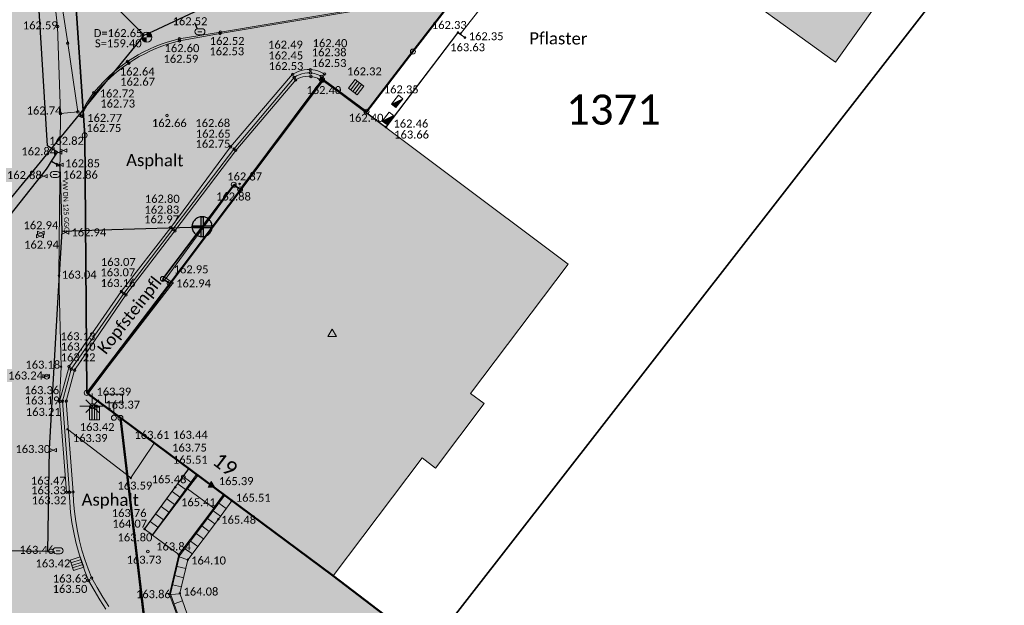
# Model space of a CAD drawing. Header units: metres. Extents: x -373 to 1321, y -1609 to 597.
# Tile 14 of 39: x 653 to 702, y -935 to -906. Entities that reach past the tile are written whole.
import ezdxf

# ---------------------------------------------------------------- set-up
doc = ezdxf.new("R2010")
doc.units = ezdxf.units.M
doc.layers.get('0').update_dxf_attribs({"lineweight": 25})
for name, color, linetype, lineweight in [('01_A-KM-Haltungen', 7, 'Continuous', 25), ('01_A-KM-Schacht_LA', 7, 'Continuous', 25), ('01_W-Hausanschluß', 7, 'Continuous', 25), ('01_W-Leitung-AW', 7, 'Continuous', 25), ('01_W-Leitung-HW', 7, 'Continuous', 25), ('01_W-Leitung-VW', 7, 'Continuous', 25), ('01_W-Leitung-VW_LA', 7, 'Continuous', 25), ('AX_BesondererGebaeudepunkt_G2200', 7, 'Continuous', 18), ('AX_BesondererGebaeudepunkt_G2300', 7, 'Continuous', 18), ('AX_Flurstueck', 7, 'Continuous', 18), ('AX_Gebaeude', 7, 'Continuous', 18), ('AX_Grenzpunkt_V1000_G2200', 7, 'Continuous', 18), ('AX_Grenzpunkt_V1400_G2200', 7, 'Continuous', 18), ('AX_Grenzpunkt_V9500_G2200', 7, 'Continuous', 18), ('AX_Grenzpunkt_V9500_G3200', 7, 'Continuous', 18), ('AX_LagebezeichnungMitHausnummer', 7, 'Continuous', 18), ('AX_SonstigerVermessungspunkt_V1210_G2000', 7, 'Continuous', 18), ('BESCHRIFTUNG', 7, 'Continuous', 13), ('H_HINWEISSCHILD', 7, 'Continuous', 18), ('H_KANAL_ABDECKUNG', 7, 'Continuous', 13), ('H_KANAL_EINL_QUAD', 7, 'Continuous', 13), ('H_KANALHALTUNG_RW_RR', 7, 'Continuous', 18), ('H_MUELLEIMER', 7, 'Continuous', 18), ('H_RINNE', 7, 'Continuous', 13), ('H_STROM_KV', 7, 'Continuous', 13), ('H_STROM_LATERNE', 7, 'Continuous', 18), ('H_WASSER_HAS', 7, 'Continuous', 18), ('H_WASSER_HYDR_UNTERFL', 7, 'Continuous', 18), ('H_WEGRAND', 7, 'Continuous', 18), ('Keine', 7, 'Continuous', 9), ('L_RINNE', 7, 'Continuous', 13), ('L_WEGRAND', 7, 'Continuous', 18), ('S_HINWEISSCHILD', 7, 'Continuous', 18), ('S_KANAL_ABDECKUNG', 7, 'Continuous', 13), ('S_KANAL_EINL_QUAD', 7, 'Continuous', 13), ('S_KANALHALTUNG_RW_RR', 7, 'Continuous', 18), ('S_MUELLEIMER', 7, 'Continuous', 18), ('S_RINNE', 7, 'Continuous', 13), ('S_STROM_KV', 7, 'Continuous', 13), ('S_STROM_LATERNE', 7, 'Continuous', 18), ('S_WASSER_HAS', 7, 'Continuous', 18), ('S_WASSER_HYDR_UNTERFL', 7, 'Continuous', 18), ('S_WEGRAND', 7, 'Continuous', 18)]:
    doc.layers.add(name, color=color, linetype=linetype, lineweight=lineweight)
for name, color, linetype, lineweight, true_color in [('__Grenze Ideenteil', 7, 'Continuous', 50, 0x903373), ('__Grenze Realisierungsteil', 7, 'Continuous', 50, 0x006f3d), ('A_AX_Gebaeude', 7, 'Continuous', 18, 0x999999), ('H_BORDSTEIN_HOCH', 7, 'Continuous', 13, 0x004000), ('H_BORDSTEIN_TIEF', 7, 'Continuous', 13, 0x004000), ('H_EINGANG', 7, 'Continuous', 13, 0x400040), ('H_FLAECHENBEGRENZUNG', 7, 'Continuous', 13, 0x804000), ('H_GEBAEUDE_OEFFENTL', 1, 'Continuous', 13, 0xff0000), ('H_MAUERN_OBEN', 7, 'Continuous', 13, 0xff0080), ('H_MAUERN_UNTEN', 7, 'Continuous', 13, 0xff8000), ('H_STRASSENRAND', 7, 'Continuous', 13, 0x008080), ('H_TOPO', 7, 'Continuous', 13, 0x008000), ('H_TREPPE', 7, 'Continuous', 18, 0x804040), ('L_BORDSTEIN_HOCH', 7, 'Continuous', 13, 0x004000), ('L_BORDSTEIN_TIEF', 7, 'Continuous', 13, 0x004000), ('L_FLAECHENBEGRENZUNG', 7, 'Continuous', 13, 0x804000), ('L_GEBAEUDE_OEFFENTL', 1, 'Continuous', 13, 0xff0000), ('L_MAUERN_OBEN', 7, 'Continuous', 13, 0xff0080), ('L_MAUERN_UNTEN', 7, 'Continuous', 13, 0xff8000), ('L_STRASSENRAND', 7, 'Continuous', 13, 0x008080), ('L_TREPPE', 7, 'Continuous', 18, 0x804040), ('S_BORDSTEIN_HOCH', 7, 'Continuous', 13, 0x004000), ('S_BORDSTEIN_TIEF', 7, 'Continuous', 13, 0x004000), ('S_EINGANG', 7, 'Continuous', 13, 0x400040), ('S_FLAECHENBEGRENZUNG', 7, 'Continuous', 13, 0x804000), ('S_GEBAEUDE_OEFFENTL', 1, 'Continuous', 13, 0xff0000), ('S_MAUERN_OBEN', 7, 'Continuous', 13, 0xff0080), ('S_MAUERN_UNTEN', 7, 'Continuous', 13, 0xff8000), ('S_STRASSENRAND', 7, 'Continuous', 13, 0x008080), ('S_TOPO', 7, 'Continuous', 13, 0x008000), ('S_TREPPE', 7, 'Continuous', 18, 0x804040)]:
    doc.layers.add(name, color=color, linetype=linetype, lineweight=lineweight, true_color=true_color)
doc.styles.add('Calibri', font='calibri.ttf')

# ---------------------------------------------------------------- blocks, each defined once
blk = doc.blocks.new('DXF_DWG-Punkt')
at = {"layer": 'Keine', "color": 7, "linetype": 'Continuous', "lineweight": 9, "transparency": 33554687}
blk.add_line((0, 0), (0, 0), dxfattribs=at)
blk = doc.blocks.new('23')
at = {"color": 7}
for p, q in [((0, 0.1), (0, 0.5)), ((-0.1, 0), (-0.5, 0)), ((-0.255, 0.255), (-0.071, 0.071)), ((0.255, 0.255), (0.071, 0.071)), ((0.1, 0), (0.5, 0)), ((-0.071, -0.071), (-0.255, -0.255)), ((0, -0.1), (0, -0.5)), ((0.071, -0.071), (0.255, -0.255))]:
    blk.add_line(p, q, dxfattribs=at)
blk.add_circle((0, 0), 0.1, dxfattribs=at)
blk.add_blockref('DXF_DWG-Punkt', (0, 0), dxfattribs=at)
blk = doc.blocks.new('15')
at = {"color": 7}
for p, q in [((-0.447, 0.224), (0.447, 0.224)), ((-0.447, -0.224), (-0.447, 0.224)), ((0.447, 0.224), (0.447, -0.224)), ((0.447, -0.224), (-0.447, -0.224))]:
    blk.add_line(p, q, dxfattribs=at)
blk.add_solid([(-0.447, 0.224), (0.447, 0.224), (-0.447, -0.224), (0.447, -0.224)], dxfattribs=at)
blk = doc.blocks.new('1')
at = {"color": 7}
blk.add_circle((0, 0), 0.5, dxfattribs=at)
blk.add_blockref('DXF_DWG-Punkt', (0, 0), dxfattribs=at)
blk = doc.blocks.new('80')
at = {"color": 7}
blk.add_line((0, 0.05), (0, 0.3), dxfattribs=at)
for name, p, xscale, yscale, zscale in [('15', (0, 0.385), 0.38, 0.38, 0.38), ('1', (0, 0), 0.1, 0.1, 0.1)]:
    blk.add_blockref(name, p, dxfattribs=dict(at, xscale=xscale, yscale=yscale, zscale=zscale))
blk = doc.blocks.new('122')
at = {"color": 7, "linetype": 'Continuous'}
for p, q in [((-0.1, 0.2), (-0.1, -0.3)), ((0, 0.2), (0, -0.3)), ((0.1, 0.2), (0.1, -0.3))]:
    blk.add_line(p, q, dxfattribs=at)
at = {"color": 7, "linetype": 'Continuous', "flags": 128}
for points in [[(-0.2, 0.2), (-0.1, 0.275), (0, 0.275), (0.1, 0.275), (0.2, 0.2)], [(-0.1, 0.2), (-0.05, 0.275), (0.05, 0.275), (0.1, 0.2), (0, 0.2), (0, 0.275)], [(-0.05, 0.275), (-0.0275, 0.3), (0.0275, 0.3), (0.05, 0.275)]]:
    blk.add_lwpolyline(points, dxfattribs=at)
blk.add_lwpolyline([(-0.2, -0.3), (-0.2, 0.2), (0.2, 0.2), (0.2, -0.3)], close=True, dxfattribs=at)
blk = doc.blocks.new('25')
at = {"color": 7}
for p, q in [((0.2, 0.3), (-0.2, 0.3)), ((-0.2, -0.3), (0.2, -0.3))]:
    blk.add_line(p, q, dxfattribs=at)
for centre, start, end in [((-0.2, 0), 90, 270), ((0.2, 0), 270, 90)]:
    blk.add_arc(centre, 0.3, start, end, dxfattribs=at)
blk.add_blockref('DXF_DWG-Punkt', (0, 0), dxfattribs=at)
blk = doc.blocks.new('64')
at = {"color": 7}
blk.add_line((-0.2, 0), (0.2, 0), dxfattribs=at)
blk.add_blockref('25', (0, 0), dxfattribs=at)
blk = doc.blocks.new('61')
at = {"color": 7}
for p, q in [((-0.447, 0.224), (-0.447, -0.224)), ((-0.447, 0.224), (-0.447, -0.224)), ((-0.447, -0.224), (0.447, 0.224)), ((0.447, -0.224), (-0.447, 0.224)), ((0.447, 0.224), (0.447, -0.224))]:
    blk.add_line(p, q, dxfattribs=at)
blk = doc.blocks.new('-1')
at = {"color": 7}
blk.add_circle((0, 0), 0.5, dxfattribs=at)
blk.add_blockref('DXF_DWG-Punkt', (0, 0), dxfattribs=at)
blk = doc.blocks.new('5')
at = {"color": 7}
for p, q in [((-0.433, -0.25), (0, 0.5)), ((0, 0.5), (0.433, -0.25)), ((0.433, -0.25), (-0.433, -0.25))]:
    blk.add_line(p, q, dxfattribs=at)
blk.add_blockref('DXF_DWG-Punkt', (0, 0), dxfattribs=at)
blk = doc.blocks.new('99')
at = {"color": 7}
blk.add_blockref('DXF_DWG-Punkt', (0, 0), dxfattribs=at)
blk = doc.blocks.new('16')
at = {"color": 7}
for p, q in [((-0.447, 0.224), (0.447, 0.224)), ((-0.447, -0.224), (-0.447, 0.224)), ((-0.447, 0.224), (0.447, -0.224)), ((0.447, 0.224), (0.447, -0.224)), ((0.447, -0.224), (-0.447, -0.224))]:
    blk.add_line(p, q, dxfattribs=at)
blk.add_solid([(-0.447, 0.224), (0.447, 0.224), (0.447, -0.224)], dxfattribs=at)
blk = doc.blocks.new('KVs&c')
at = {"color": 7}
blk.add_blockref('16', (0, 0.22472), dxfattribs=at)
blk = doc.blocks.new('121')
at = {"color": 7, "linetype": 'Continuous'}
for p, q in [((-0.2, 0.8), (-0.2, 0)), ((0, 0.8), (0, 0)), ((0.2, 0.8), (0.2, 0))]:
    blk.add_line(p, q, dxfattribs=at)
at = {"color": 7, "linetype": 'Continuous', "flags": 128}
blk.add_lwpolyline([(-0.4, 0), (-0.4, 0.8), (0.4, 0.8), (0.4, 0)], close=True, dxfattribs=at)
blk = doc.blocks.new('7')
at = {"color": 7}
for p, q in [((-0.433, -0.25), (0, 0.5)), ((0, 0.5), (0.433, -0.25)), ((0, 0.5), (0, -0.25)), ((0.433, -0.25), (-0.433, -0.25))]:
    blk.add_line(p, q, dxfattribs=at)
blk.add_solid([(0, 0.5), (0.433, -0.25), (-0.433, -0.25)], dxfattribs=at)
blk = doc.blocks.new('4')
at = {"color": 7}
blk.add_circle((0, 0), 0.5, dxfattribs=at)
for points in [[(-0.4924, 0), (-0.4924, -0.0868), (-0.5, 0)], [(-0.4698, 0), (-0.4698, -0.171), (-0.4924, 0), (-0.4924, -0.0868)], [(-0.433, 0), (-0.433, -0.25), (-0.4698, 0), (-0.4698, -0.171)], [(-0.383, 0), (-0.383, -0.3214), (-0.433, 0), (-0.433, -0.25)], [(-0.3214, 0), (-0.3214, -0.383), (-0.383, 0), (-0.383, -0.3214)], [(-0.25, 0), (-0.25, -0.433), (-0.3214, 0), (-0.3214, -0.383)], [(-0.171, 0), (-0.171, -0.4698), (-0.25, 0), (-0.25, -0.433)], [(-0.0868, 0), (-0.0868, -0.4924), (-0.171, 0), (-0.171, -0.4698)], [(0, 0), (0, -0.5), (-0.0868, 0), (-0.0868, -0.4924)], [(0, 0), (0, 0.5), (0.0868, 0), (0.0868, 0.4924)], [(0.0868, 0), (0.0868, 0.4924), (0.171, 0), (0.171, 0.4698)], [(0.171, 0), (0.171, 0.4698), (0.25, 0), (0.25, 0.433)], [(0.25, 0), (0.25, 0.433), (0.3214, 0), (0.3214, 0.383)], [(0.3214, 0), (0.3214, 0.383), (0.383, 0), (0.383, 0.3214)], [(0.383, 0), (0.383, 0.3214), (0.433, 0), (0.433, 0.25)], [(0.433, 0), (0.433, 0.25), (0.4698, 0), (0.4698, 0.171)], [(0.4698, 0), (0.4698, 0.171), (0.4924, 0), (0.4924, 0.0868)], [(0.4924, 0), (0.4924, 0.0868), (0.5, 0)]]:
    blk.add_solid(points, dxfattribs=at)

msp = doc.modelspace()

# ---------------------------------------------------------------- hatches: boundary and pattern name
at = {"layer": '__Grenze Ideenteil', "linetype": 'Continuous', "lineweight": 0, "true_color": 0x903373, "transparency": 33554562}
msp.add_hatch(color=227, dxfattribs=at).paths.add_polyline_path([(657.93, -926.055), (668.555, -933.933), (673.345, -937.576), (670.81, -940.831), (665.259, -945.177), (664.87, -944.841), (664.736, -944.997), (662.938, -943.447), (660.563, -941.07), (660.047, -940.228), (659.664, -939.31), (659.379, -938.329)])
at = {"layer": '__Grenze Realisierungsteil', "linetype": 'Continuous', "lineweight": 0, "true_color": 0x237f52, "transparency": 33554569}
msp.add_hatch(color=107, dxfattribs=at).paths.add_polyline_path([(652.588, -963.76), (638.072, -987.203), (629.752, -982.723), (630.986, -980.903), (634.344, -975.336), (637.233, -969.473), (641.276, -960.022), (642.021, -944.358), (635.7, -940.059), (629.202, -944.101), (623.068, -948.318), (618.933, -952.489), (616.34, -950.346), (623.189, -943.508), (628.506, -938.152), (633.965, -929.773), (642.17, -917.18), (646.722, -906.972), (646.02, -903.915), (643.92, -894.85), (631.661, -885.988), (616.61, -875.108), (611.437, -871.809), (589.432, -856.135), (580.113, -849.161), (573.764, -844.41), (579.028, -836.224), (593.009, -845.192), (600.786, -850.896), (617.169, -862.93), (636.477, -877.248), (643.769, -882.655), (650.957, -887.813), (652.896, -890.202), (654.396, -895.449), (659.364, -890.851), (663.392, -893.369), (664.412, -891.98), (672.379, -897.428), (674.432, -897.235), (675.727, -896.768), (679.202, -899.386), (677.007, -902.236), (676.367, -902.876), (674.747, -904.911), (672.548, -907.759), (670.229, -910.763), (668.061, -909.174), (656.294, -924.831), (657.93, -926.055), (659.338, -937.871), (659.379, -938.329), (659.664, -939.31), (660.047, -940.228), (660.563, -941.07), (662.938, -943.447), (664.736, -944.997), (664.87, -944.841), (665.259, -945.177), (660.998, -951.559), (651.058, -944.778), (645.24, -952.975), (645.1, -958.543)])
at = {"layer": 'A_AX_Gebaeude', "linetype": 'Continuous', "lineweight": 0, "true_color": 0x999999}
msp.add_hatch(color=253, dxfattribs=at).paths.add_polyline_path([(663.912, -914.641), (663.592, -914.411), (660.053, -919.109), (660.393, -919.338), (656.246, -924.806), (668.555, -933.933), (673.004, -928.043), (673.68, -928.554), (676.109, -925.339), (675.432, -924.828), (680.302, -918.381), (668.01, -909.173)])

# ---------------------------------------------------------------- linework, layer by layer
at = {"layer": '01_A-KM-Haltungen', "color": 212, "true_color": 0xe132e1, "transparency": 33554687}
for points in [[(637.5, -885.34, 162.165), (637.853, -885.694, 159.545), (643.118, -890.957, 162.29), (647.814, -895.652, 162.374), (651.3, -899.138, 162.437), (652.043, -899.88, 162.45), (658.761, -906.596, 159.404), (659.115, -906.95, 162.604)], [(659.115, -906.95, 162.604), (659.568, -906.738, 159.404), (675.446, -899.309, 162.191), (676.131, -898.989, 162.176), (676.584, -898.777, 162.139)], [(640.959, -929.121, 163.356), (641.276, -928.734, 159.616), (658.798, -907.337, 159.404), (659.115, -906.95, 162.604)]]:
    msp.add_polyline3d(points, dxfattribs=at)
at = {"layer": '01_W-Hausanschluß', "color": 5, "true_color": 0x0000ff, "transparency": 33554687}
for points in [[(662.014, -916.005, 0), (661.965, -916.007, 0), (661.916, -916.015, 0), (661.869, -916.027, 0), (661.823, -916.043, 0), (661.778, -916.064, 0), (661.736, -916.089, 0), (661.697, -916.118, 0), (661.66, -916.151, 0), (661.627, -916.188, 0), (661.598, -916.227, 0), (661.573, -916.269, 0), (661.552, -916.314, 0), (661.536, -916.36, 0), (661.524, -916.407, 0), (661.516, -916.456, 0), (661.514, -916.505, 0), (661.516, -916.554, 0), (661.524, -916.603, 0), (661.536, -916.65, 0), (661.552, -916.696, 0), (661.573, -916.741, 0), (661.598, -916.783, 0), (661.627, -916.822, 0), (661.66, -916.859, 0), (661.697, -916.892, 0), (661.736, -916.921, 0), (661.778, -916.946, 0), (661.823, -916.967, 0), (661.869, -916.983, 0), (661.916, -916.995, 0), (661.965, -917.003, 0), (662.014, -917.005, 0), (662.063, -917.003, 0), (662.112, -916.995, 0), (662.159, -916.983, 0), (662.205, -916.967, 0), (662.25, -916.946, 0), (662.292, -916.921, 0), (662.331, -916.892, 0), (662.368, -916.859, 0), (662.401, -916.822, 0), (662.43, -916.783, 0), (662.455, -916.741, 0), (662.476, -916.696, 0), (662.492, -916.65, 0), (662.504, -916.603, 0), (662.512, -916.554, 0), (662.514, -916.505, 0), (662.512, -916.456, 0), (662.504, -916.407, 0), (662.492, -916.36, 0), (662.476, -916.314, 0), (662.455, -916.269, 0), (662.43, -916.227, 0), (662.401, -916.188, 0), (662.368, -916.151, 0), (662.331, -916.118, 0), (662.292, -916.089, 0), (662.25, -916.064, 0), (662.205, -916.043, 0), (662.159, -916.027, 0), (662.112, -916.015, 0), (662.063, -916.007, 0), (662.014, -916.005, 0)], [(661.964, -916.005, 0), (662.064, -916.005, 0), (662.064, -917.005, 0), (661.964, -917.005, 0), (661.964, -916.005, 0), (661.964, -916.005, 0)], [(661.514, -916.455, 0), (662.514, -916.455, 0), (662.514, -916.555, 0), (661.514, -916.555, 0), (661.514, -916.455, 0), (661.514, -916.455, 0)]]:
    msp.add_polyline3d(points, dxfattribs=at)
at = {"layer": '01_W-Leitung-AW', "color": 3, "true_color": 0x00ff00, "transparency": 33554687}
for points in [[(657.498, -916.648, 0), (662.014, -916.505, 0)], [(654.999, -916.727, 162.905), (657.498, -916.648, 0)]]:
    msp.add_polyline3d(points, dxfattribs=at)
at = {"layer": '01_W-Leitung-HW', "color": 137, "true_color": 0x408080, "transparency": 33554687}
for points in [[(654.779, -912.78, 0), (654.49, -912.594, 162.773), (654.284, -912.461, 162.764), (653.569, -900.828, 162.548), (649.755, -891.584, 162.438), (648.882, -889.468, 162.356), (630.293, -875.853, 162.157), (621.968, -869.861, 162.167), (615.056, -864.777, 162.173), (611.608, -862.198, 162.184), (611.277, -861.984, 162.199), (596.263, -850.843, 162.37), (586.43, -843.539, 162.62), (586.182, -843.404, 0)], [(661.635, -906.306, 110.786), (661.773, -906.633, 162.522)], [(654.492, -913.227, 81.393), (654.779, -912.78, 0)]]:
    msp.add_polyline3d(points, dxfattribs=at)
at = {"layer": '01_W-Leitung-VW', "color": 5, "true_color": 0x0000ff, "transparency": 33554687}
for points in [[(612.188, -958.245, 89.483), (615.866, -954.214, 0), (627.748, -941.192, 154.62), (627.86, -941.097, 162.495), (642.038, -929.035, 163.115), (645.638, -924.487, 163.256), (654.23, -913.633, 162.806), (654.329, -913.479, 53.909), (654.492, -913.227, 0)], [(654.492, -913.227, 0), (654.77, -913.406, 162.806), (654.896, -913.487, 162.814), (654.999, -916.727, 162.905), (654.825, -919.722, 162.994)], [(654.825, -919.722, 162.994), (654.366, -927.594, 163.298), (654.293, -932.727, 140.856), (649.773, -932.663, 86.526), (645.665, -946.635, 0), (645.131, -948.451, 0), (644.99, -948.931, 0)], [(654.293, -932.727, 73.187), (654.653, -932.732, 163.459)]]:
    msp.add_polyline3d(points, dxfattribs=at)
at = {"layer": '__Grenze Ideenteil', "flags": 128}
msp.add_lwpolyline([(657.93, -926.055), (668.555, -933.933), (673.345, -937.576), (670.81, -940.831), (665.259, -945.177), (664.87, -944.841), (664.736, -944.997), (662.938, -943.447), (660.563, -941.07), (660.047, -940.228), (659.664, -939.31), (659.379, -938.329)], close=True, dxfattribs=at)
at = {"layer": '__Grenze Realisierungsteil', "flags": 128}
msp.add_lwpolyline([(674.747, -904.911), (672.548, -907.759), (670.229, -910.763), (668.061, -909.174), (656.294, -924.831), (657.93, -926.055), (659.338, -937.871), (659.379, -938.329), (659.664, -939.31), (660.047, -940.228), (660.563, -941.07), (662.938, -943.447), (664.736, -944.997), (664.87, -944.841), (665.259, -945.177), (660.998, -951.559), (651.058, -944.778)], dxfattribs=at)
at = {"layer": 'A_AX_Gebaeude', "color": 253, "linetype": 'Continuous', "true_color": 0x999999}
msp.add_solid([(684.439, -893.597), (680.697, -898.957), (697.875, -902.365), (693.668, -908.285)], dxfattribs=at)
at = {"layer": 'AX_Flurstueck', "color": 7, "linetype": 'Continuous', "lineweight": 25, "transparency": 33554687}
for points in [[(795.905, -747.391, 0), (791.631, -753.393, 0), (787.592, -760.307, 0), (783.813, -767.88, 0), (779.862, -774.459, 0), (776.937, -779.006, 0), (771.633, -786.666, 0), (768.622, -791.693, 0), (764.941, -800.524, 0), (757.885, -812.949, 0), (754.485, -819.18, 0), (748.127, -830.074, 0), (737.643, -846.801, 0), (732.432, -855.111, 0), (726.745, -864.179, 0), (725.417, -866.115, 0), (720.632, -873.087, 0), (715.935, -880.235, 0), (710.744, -889.446, 0), (706.341, -898.216, 0), (701.571, -904.579, 0), (699.897, -903.486, 0), (670.81, -940.831, 0), (665.259, -945.177, 0)], [(660.393, -919.338, 0), (656.246, -924.806, 0), (657.93, -926.055, 0), (659.338, -937.871, 0), (659.379, -938.329, 0), (659.664, -939.31, 0), (660.047, -940.228, 0), (660.563, -941.07, 0), (660.953, -941.516, 0), (662.938, -943.447, 0), (664.736, -944.997, 0), (664.87, -944.841, 0), (665.259, -945.177, 0), (670.81, -940.831, 0), (699.897, -903.486, 0)], [(646.019, -903.915, 0), (646.719, -906.954, 0), (647.729, -944.623, 0), (651.058, -944.778, 0), (660.981, -951.557, 0), (665.259, -945.177, 0), (664.87, -944.841, 0), (664.736, -944.997, 0), (662.938, -943.447, 0), (660.953, -941.516, 0), (660.563, -941.07, 0), (660.047, -940.228, 0), (659.664, -939.31, 0), (659.379, -938.329, 0), (659.338, -937.871, 0), (657.93, -926.055, 0), (656.246, -924.806, 0), (656.145, -911.942, 0), (655.595, -903.895, 0)], [(655.595, -903.895, 0), (656.145, -911.942, 0), (656.246, -924.806, 0), (660.393, -919.338, 0), (660.053, -919.109, 0), (663.592, -914.411, 0), (663.912, -914.641, 0), (668.01, -909.173, 0), (670.229, -910.763, 0), (672.548, -907.759, 0), (674.747, -904.911, 0)], [(674.747, -904.911, 0), (672.548, -907.759, 0), (670.229, -910.763, 0), (668.01, -909.173, 0), (663.912, -914.641, 0), (663.592, -914.411, 0), (660.053, -919.109, 0), (660.393, -919.338, 0)]]:
    msp.add_polyline3d(points, dxfattribs=at)
at = {"layer": 'AX_Gebaeude', "color": 7, "linetype": 'Continuous', "lineweight": 13, "transparency": 33554687}
for points in [[(684.439, -893.597, 0), (680.697, -898.957, 0), (693.668, -908.285, 0), (697.875, -902.365, 0), (684.439, -893.597, 0)], [(663.912, -914.641, 0), (663.592, -914.411, 0), (660.053, -919.109, 0), (660.393, -919.338, 0), (656.246, -924.806, 0), (668.555, -933.933, 0), (673.004, -928.043, 0), (673.68, -928.554, 0), (676.109, -925.339, 0), (675.432, -924.828, 0), (680.302, -918.381, 0), (668.01, -909.173, 0), (663.912, -914.641, 0)]]:
    msp.add_polyline3d(points, dxfattribs=at)
at = {"layer": 'L_BORDSTEIN_HOCH', "color": 98, "lineweight": 18, "true_color": 0x004000, "transparency": 33554687}
msp.add_polyline3d([(657.344, -935.47, 163.697), (657.051, -935.002, 163.674), (656.768, -934.527, 163.65), (656.497, -934.045, 163.627), (656.316, -933.589, 163.61), (656.153, -933.126, 163.593), (656.01, -932.656, 163.575), (655.886, -932.181, 163.558), (655.782, -931.701, 163.541), (655.698, -931.218, 163.524), (655.633, -930.731, 163.506), (655.588, -930.242, 163.489), (655.564, -929.752, 163.472), (655.228, -925.212, 163.364), (655.643, -923.671, 163.225), (658.206, -919.912, 163.164), (660.657, -916.718, 162.967), (663.694, -912.697, 162.748), (666.692, -909.178, 162.534), (666.806, -909.112, 162.528), (666.927, -909.059, 162.522), (667.054, -909.022, 162.516), (667.184, -909, 162.51), (667.316, -908.994, 162.504), (667.448, -909.003, 162.498), (667.532, -909.017, 162.504), (667.614, -909.038, 162.509), (667.695, -909.065, 162.515), (667.773, -909.098, 162.521), (667.848, -909.138, 162.526), (667.921, -909.182, 162.532)], dxfattribs=at)
at = {"layer": 'L_BORDSTEIN_TIEF', "color": 98, "lineweight": 18, "true_color": 0x004000, "transparency": 33554687}
msp.add_polyline3d([(655.995, -910.984, 162.752), (656.087, -910.788, 162.748), (656.186, -910.595, 162.744), (656.292, -910.407, 162.739), (656.405, -910.222, 162.735), (656.525, -910.042, 162.731), (656.651, -909.866, 162.727), (656.902, -909.578, 162.718), (657.167, -909.303, 162.709), (657.445, -909.041, 162.7), (657.735, -908.792, 162.69), (658.037, -908.558, 162.681), (658.349, -908.338, 162.672), (658.609, -908.171, 162.663), (658.876, -908.015, 162.654), (659.148, -907.869, 162.645), (659.426, -907.733, 162.636), (659.709, -907.609, 162.628), (659.996, -907.495, 162.619), (660.288, -907.393, 162.61), (660.583, -907.302, 162.601), (660.882, -907.223, 162.592), (662.908, -906.864, 162.533), (670.286, -905.633, 162.371)], dxfattribs=at)
at = {"layer": 'L_FLAECHENBEGRENZUNG', "color": 57, "linetype": 'Continuous', "true_color": 0x808040, "transparency": 33554687}
for points in [[(674.918, -906.871, 162.331), (677.349, -903.761, 162.306)], [(659.618, -927.309, 163.61), (658.447, -929.05, 163.593), (655.286, -926.617, 163.39)]]:
    msp.add_polyline3d(points, dxfattribs=at)
at = {"layer": 'L_FLAECHENBEGRENZUNG', "color": 57, "true_color": 0x808040, "transparency": 33554687}
msp.add_polyline3d([(654.934, -910.857, 162.74), (654.86, -918.95, 163.04), (654.967, -923.494, 163.179), (654.892, -925.235, 163.208)], dxfattribs=at)
at = {"layer": 'L_GEBAEUDE_OEFFENTL', "color": 1, "true_color": 0xff0000, "transparency": 33554687}
msp.add_polyline3d([(668.061, -909.174, 162.397), (663.949, -914.66, 162.878), (663.64, -914.415, 162.878), (660.218, -919.082, 162.948), (660.542, -919.323, 162.948), (656.294, -924.831, 163.39), (661.337, -928.588, 163.751)], dxfattribs=at)
at = {"layer": 'L_MAUERN_OBEN', "color": 230, "linetype": 'Continuous', "lineweight": 13, "true_color": 0xff0080, "transparency": 33554687}
for points in [[(671.213, -911.538, 163.661), (674.797, -906.825, 163.63), (675.139, -907.064, 163.63)], [(661.346, -928.597, 165.51), (660.675, -929.51, 165.479), (659.142, -931.602, 164.073)], [(662.682, -937.827, 164.085), (661.508, -936.516, 164.089), (660.901, -934.806, 164.083), (661.301, -933.133, 164.103), (662.826, -931.099, 165.483), (663.494, -930.184, 165.509)]]:
    msp.add_polyline3d(points, dxfattribs=at)
at = {"layer": 'L_MAUERN_OBEN', "linetype": 'Continuous', "transparency": 33554687}
for points in [[(661.733, -928.881, 165.51), (661.062, -929.794, 165.479), (659.529, -931.886, 164.073)], [(662.347, -938.127, 164.085), (661.114, -936.75, 164.089), (660.432, -934.831, 164.083), (660.885, -932.938, 164.103), (662.464, -930.831, 165.483), (663.131, -929.919, 165.509)]]:
    msp.add_polyline3d(points, dxfattribs=at)
at = {"layer": 'L_MAUERN_OBEN', "linetype": 'Continuous', "lineweight": 18, "transparency": 33554687}
for points in [[(661.346, -928.597, 165.51), (661.733, -928.881, 165.51)], [(660.795, -929.348, 165.485), (661.181, -929.632, 165.485)], [(661.457, -929.256, 165.497), (661.07, -928.972, 165.497)], [(660.519, -929.723, 165.336), (660.906, -930.007, 165.336)], [(660.631, -930.383, 165.083), (660.243, -930.099, 165.083)], [(662.851, -930.302, 165.498), (663.214, -930.568, 165.498)], [(660.08, -931.134, 164.578), (659.693, -930.85, 164.578)], [(659.968, -930.475, 164.831), (660.355, -930.758, 164.831)], [(662.571, -930.685, 165.487), (662.932, -930.954, 165.487)], [(659.417, -931.226, 164.326), (659.804, -931.51, 164.326)], [(662.648, -931.337, 165.322), (662.288, -931.067, 165.329)], [(659.529, -931.886, 164.073), (659.142, -931.602, 164.073)], [(662.078, -932.097, 164.806), (661.718, -931.827, 164.831)], [(662.003, -931.447, 165.08), (662.363, -931.717, 165.064)], [(661.433, -932.207, 164.582), (661.793, -932.477, 164.548)], [(661.528, -932.83, 164.309), (661.144, -932.592, 164.33)], [(661.301, -933.133, 164.103), (660.871, -932.996, 164.102)], [(660.76, -933.463, 164.097), (661.197, -933.567, 164.098)], [(660.649, -933.925, 164.093), (661.087, -934.029, 164.092)], [(660.976, -934.491, 164.087), (660.539, -934.387, 164.088)], [(660.445, -934.868, 164.083), (660.912, -934.836, 164.083)], [(661.035, -935.183, 164.084), (660.611, -935.333, 164.085)]]:
    msp.add_polyline3d(points, dxfattribs=at)
at = {"layer": 'L_MAUERN_UNTEN', "color": 30, "linetype": 'Continuous', "true_color": 0xff8b17, "transparency": 33554687}
for points in [[(671.201, -911.531, 162.459), (674.797, -906.808, 162.329), (675.146, -907.057, 162.351)], [(659.135, -931.598, 163.759), (661.337, -928.588, 163.751)], [(662.314, -938.148, 163.994), (661.084, -936.783, 163.895), (660.376, -934.866, 163.864), (660.842, -932.875, 163.838)]]:
    msp.add_polyline3d(points, dxfattribs=at)
at = {"layer": 'L_RINNE', "linetype": 'Continuous', "lineweight": 18, "transparency": 33554687}
msp.add_polyline3d([(655.392, -929.765, 163.328), (655.041, -925.22, 163.19), (655.473, -923.617, 163.104), (658.098, -919.834, 163.071), (660.557, -916.635, 162.826), (663.603, -912.628, 162.645), (666.613, -909.06, 162.447), (666.734, -908.98, 162.441), (666.864, -908.916, 162.435), (667.001, -908.867, 162.429), (667.143, -908.836, 162.424), (667.287, -908.822, 162.418), (667.432, -908.825, 162.412), (667.528, -908.837, 162.407), (667.623, -908.857, 162.402), (667.716, -908.884, 162.397), (667.806, -908.919, 162.391), (667.894, -908.96, 162.386), (667.977, -909.009, 162.381)], dxfattribs=at)
at = {"layer": 'L_STRASSENRAND', "color": 136, "linetype": 'Continuous', "lineweight": 13, "true_color": 0x008080, "transparency": 33554687}
msp.add_polyline3d([(670.274, -905.558, 162.363), (662.925, -906.793, 162.523), (660.875, -907.127, 162.604), (660.569, -907.205, 162.608), (660.267, -907.296, 162.613), (659.968, -907.399, 162.617), (659.674, -907.513, 162.622), (659.385, -907.64, 162.626), (659.101, -907.778, 162.631), (658.823, -907.928, 162.635), (658.551, -908.089, 162.64), (658.286, -908.261, 162.644), (657.974, -908.484, 162.656), (657.674, -908.721, 162.668), (657.386, -908.974, 162.68), (657.111, -909.24, 162.692), (656.849, -909.519, 162.704), (656.601, -909.811, 162.716), (656.47, -909.992, 162.725), (656.345, -910.178, 162.733), (656.226, -910.368, 162.742), (656.115, -910.562, 162.751), (656.01, -910.76, 162.759), (655.913, -910.961, 162.768)], dxfattribs=at)
at = {"layer": 'L_STRASSENRAND', "color": 136, "lineweight": 13, "true_color": 0x008080, "transparency": 33554687}
msp.add_polyline3d([(657.198, -935.603, 163.563), (656.9, -935.132, 163.541), (656.612, -934.655, 163.52), (656.335, -934.171, 163.498), (656.147, -933.703, 163.478), (655.979, -933.228, 163.459), (655.831, -932.745, 163.439), (655.704, -932.258, 163.42), (655.597, -931.765, 163.4), (655.511, -931.268, 163.381), (655.445, -930.768, 163.361), (655.401, -930.266, 163.342), (655.378, -929.762, 163.322), (655.241, -929.767, 163.334), (654.892, -925.235, 163.208), (655.364, -923.484, 163.132), (657.974, -919.737, 163.074), (660.445, -916.548, 162.797), (663.437, -912.519, 162.676), (666.538, -908.896, 162.49), (666.672, -908.82, 162.483), (666.814, -908.758, 162.477), (666.961, -908.711, 162.47), (667.113, -908.679, 162.464), (667.266, -908.664, 162.458), (667.421, -908.664, 162.451), (667.545, -908.676, 162.443), (667.668, -908.698, 162.435), (667.788, -908.731, 162.427), (667.905, -908.773, 162.418), (668.018, -908.825, 162.41), (668.127, -908.886, 162.402), (668.008, -909.144, 162.383), (671.201, -911.531, 162.459)], dxfattribs=at)
at = {"layer": 'L_TREPPE', "linetype": 'Continuous', "lineweight": 25, "transparency": 33554687}
for points in [[(661.291, -929.596, 165.413), (661.793, -928.919, 0)], [(662.593, -930.56, 165.416), (663.094, -929.884, 0)]]:
    msp.add_polyline3d(points, dxfattribs=at)
at = {"layer": 'L_TREPPE', "color": 17, "lineweight": 18, "true_color": 0x804040, "transparency": 33554687}
msp.add_polyline3d([(660.842, -932.875, 163.836), (662.593, -930.56, 165.416), (661.291, -929.596, 165.413), (659.529, -931.904, 163.798), (660.842, -932.875, 163.836)], dxfattribs=at)
at = {"layer": 'L_WEGRAND', "color": 36, "lineweight": 13, "true_color": 0x804000, "transparency": 33554687}
msp.add_polyline3d([(655.806, -910.775, 162.747), (654.934, -910.857, 162.74), (654.789, -906.511, 162.586), (654.265, -902.017, 162.557), (653.802, -898.431, 162.503), (654.041, -898.649, 162.516), (654.507, -902.126, 162.569), (655.296, -907.346, 162.583), (655.806, -910.775, 162.747)], dxfattribs=at)

# ---------------------------------------------------------------- block references
at = {"layer": 'AX_BesondererGebaeudepunkt_G2200', "color": 7, "xscale": 0.05, "yscale": 0.05, "zscale": 0.05}
for p in [(668.01, -909.173), (663.592, -914.411), (663.912, -914.641), (680.302, -918.381), (660.053, -919.109), (660.393, -919.338), (656.246, -924.806), (675.432, -924.828), (676.109, -925.339), (673.004, -928.043), (673.68, -928.554), (668.555, -933.933)]:
    msp.add_blockref('99', p, dxfattribs=at)
at = {"layer": 'AX_BesondererGebaeudepunkt_G2300', "color": 7, "xscale": 0.05, "yscale": 0.05, "zscale": 0.05}
msp.add_blockref('99', (693.668, -908.285), dxfattribs=at)
at = {"layer": 'AX_Gebaeude', "color": 7, "xscale": 0.5, "yscale": 0.5, "zscale": 0.5}
msp.add_blockref('5', (668.519, -921.867), dxfattribs=at)
at = {"layer": 'AX_Grenzpunkt_V1000_G2200', "color": 7, "xscale": 0.25, "yscale": 0.25, "zscale": 0.25}
for p in [(670.229, -910.763), (656.145, -911.942)]:
    msp.add_blockref('-1', p, dxfattribs=at)
at = {"layer": 'AX_Grenzpunkt_V1400_G2200', "color": 7, "xscale": 0.25, "yscale": 0.25, "zscale": 0.25}
msp.add_blockref('-1', (657.93, -926.055), dxfattribs=at)
at = {"layer": 'AX_Grenzpunkt_V9500_G2200', "color": 7, "xscale": 0.25, "yscale": 0.25, "zscale": 0.25}
for p in [(668.01, -909.173), (663.592, -914.411), (663.912, -914.641), (660.053, -919.109), (660.393, -919.338), (656.246, -924.806)]:
    msp.add_blockref('-1', p, dxfattribs=at)
at = {"layer": 'AX_Grenzpunkt_V9500_G3200', "color": 7, "xscale": 0.25, "yscale": 0.25, "zscale": 0.25}
msp.add_blockref('-1', (672.548, -907.759), dxfattribs=at)
at = {"layer": 'AX_SonstigerVermessungspunkt_V1210_G2000', "color": 7, "xscale": 0.25, "yscale": 0.25, "zscale": 0.25}
msp.add_blockref('-1', (654.251, -923.994), dxfattribs=at)
at = {"layer": 'S_BORDSTEIN_HOCH', "color": 98, "true_color": 0x004000, "xscale": 0.125, "yscale": 0.125, "zscale": 0.125}
for p in [(666.692, -909.178), (667.448, -909.003), (667.921, -909.182), (663.694, -912.697), (660.657, -916.718), (658.206, -919.912), (655.643, -923.671), (655.228, -925.212), (655.564, -929.752), (656.497, -934.045)]:
    msp.add_blockref('1', p, dxfattribs=at)
at = {"layer": 'S_BORDSTEIN_TIEF', "color": 98, "true_color": 0x004000, "xscale": 0.125, "yscale": 0.125, "zscale": 0.125}
for p in [(660.882, -907.223), (662.908, -906.864), (658.349, -908.338), (656.651, -909.866), (655.995, -910.984)]:
    msp.add_blockref('1', p, dxfattribs=at)
at = {"layer": 'S_EINGANG', "color": 208, "true_color": 0x400040, "xscale": 0.3749999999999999, "yscale": 0.3749999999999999, "zscale": 0.3749999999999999}
msp.add_blockref('7', (662.474, -929.417), dxfattribs=at)
at = {"layer": 'S_FLAECHENBEGRENZUNG', "color": 57, "true_color": 0x808040, "xscale": 0.075, "yscale": 0.075, "zscale": 0.075}
for p in [(674.918, -906.871), (654.86, -918.95), (654.967, -923.494), (655.286, -926.617), (659.618, -927.309), (658.447, -929.05)]:
    msp.add_blockref('1', p, dxfattribs=at)
at = {"layer": 'S_GEBAEUDE_OEFFENTL', "color": 1, "true_color": 0xff0000, "xscale": 0.05, "yscale": 0.05, "zscale": 0.05}
for p in [(668.061, -909.174), (663.64, -914.415), (663.949, -914.66), (660.218, -919.082), (660.542, -919.323), (656.294, -924.831)]:
    msp.add_blockref('-1', p, dxfattribs=at)
at = {"layer": 'S_HINWEISSCHILD', "xscale": 2.5, "yscale": 2.5, "zscale": 2.5}
msp.add_blockref('80', (657.606, -926.045), dxfattribs=at)
at = {"layer": 'S_KANAL_ABDECKUNG', "xscale": 0.5, "yscale": 0.5, "zscale": 0.5}
msp.add_blockref('4', (659.25, -907.044), dxfattribs=at)
at = {"layer": 'S_KANAL_EINL_QUAD', "xscale": 0.675, "yscale": 0.675, "zscale": 0.675}
for p, rotation in [((669.551, -909.755), 323.148), ((656.012, -933.248), 108.183)]:
    msp.add_blockref('121', p, dxfattribs=dict(at, rotation=rotation))
at = {"layer": 'S_KANALHALTUNG_RW_RR', "color": 150, "true_color": 0x0080ff, "xscale": 0.075, "yscale": 0.075, "zscale": 0.075}
for p in [(663.887, -914.371), (660.415, -919.337)]:
    msp.add_blockref('-1', p, dxfattribs=at)
at = {"layer": 'S_MAUERN_OBEN', "color": 230, "true_color": 0xff0080, "xscale": 0.075, "yscale": 0.075, "zscale": 0.075}
for p in [(674.797, -906.825), (675.139, -907.064), (671.213, -911.538), (661.346, -928.597), (660.675, -929.51), (663.494, -930.184), (662.826, -931.099), (659.142, -931.602), (661.301, -933.133), (660.901, -934.806)]:
    msp.add_blockref('1', p, dxfattribs=at)
at = {"layer": 'S_MAUERN_UNTEN', "color": 30, "true_color": 0xff8b17, "xscale": 0.075, "yscale": 0.075, "zscale": 0.075}
for p in [(674.797, -906.808), (675.146, -907.057), (671.201, -911.531), (661.337, -928.588), (659.135, -931.598), (660.842, -932.875), (660.376, -934.866)]:
    msp.add_blockref('1', p, dxfattribs=at)
at = {"layer": 'S_MUELLEIMER', "xscale": 1.25, "yscale": 1.25, "zscale": 1.25}
msp.add_blockref('122', (656.632, -925.767), dxfattribs=at)
at = {"layer": 'S_RINNE', "xscale": 0.125, "yscale": 0.125, "zscale": 0.125}
for p in [(666.613, -909.06), (667.432, -908.825), (667.977, -909.009), (663.603, -912.628), (660.557, -916.635), (658.098, -919.834), (655.473, -923.617), (655.041, -925.22), (655.392, -929.765)]:
    msp.add_blockref('1', p, dxfattribs=at)
at = {"layer": 'S_STRASSENRAND', "color": 136, "true_color": 0x008080, "xscale": 0.125, "yscale": 0.125, "zscale": 0.125}
for p in [(662.925, -906.793), (660.875, -907.127), (658.286, -908.261), (667.421, -908.664), (666.538, -908.896), (668.008, -909.144), (668.127, -908.886), (656.601, -909.811), (655.913, -910.961), (663.437, -912.519), (660.445, -916.548), (657.974, -919.737), (655.364, -923.484), (654.892, -925.235), (655.241, -929.767), (655.378, -929.762), (656.335, -934.171)]:
    msp.add_blockref('1', p, dxfattribs=at)
at = {"layer": 'S_STROM_KV', "color": 7, "xscale": 0.625, "yscale": 0.625, "zscale": 0.625}
for p, rotation in [((671.651, -910.164), 231.84), ((671.186, -911.01), 232.541)]:
    msp.add_blockref('KVs&c', p, dxfattribs=dict(at, rotation=rotation))
at = {"layer": 'S_STROM_LATERNE', "color": 7, "xscale": 1.25, "yscale": 1.25, "zscale": 1.25}
msp.add_blockref('23', (656.527, -925.466), dxfattribs=at)
at = {"layer": 'S_TOPO', "color": 96, "true_color": 0x008000, "xscale": 0.125, "yscale": 0.125, "zscale": 0.125}
for p in [(660.26, -910.952), (659.302, -932.724)]:
    msp.add_blockref('1', p, dxfattribs=at)
at = {"layer": 'S_TREPPE', "color": 17, "true_color": 0x804040, "xscale": 0.125, "yscale": 0.125, "zscale": 0.125}
for p in [(661.291, -929.596), (662.593, -930.56), (659.529, -931.904), (660.842, -932.875)]:
    msp.add_blockref('99', p, dxfattribs=at)
at = {"layer": 'S_WASSER_HAS', "color": 150, "true_color": 0x0080ff, "xscale": 0.3749999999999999, "yscale": 0.3749999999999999, "zscale": 0.3749999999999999}
for p in [(655.086, -912.705), (654.839, -912.795), (654.902, -913.41), (654.095, -913.988), (653.913, -916.982), (653.956, -916.818), (655.191, -916.802), (654.228, -923.962), (654.576, -927.655)]:
    msp.add_blockref('61', p, dxfattribs=at)
at = {"layer": 'S_WASSER_HYDR_UNTERFL', "color": 150, "true_color": 0x0080ff, "xscale": 0.5, "yscale": 0.5, "zscale": 0.5}
for p in [(661.905, -906.77), (654.67, -913.899), (654.815, -932.684)]:
    msp.add_blockref('64', p, dxfattribs=at)
at = {"layer": 'S_WEGRAND', "color": 36, "true_color": 0x804000, "xscale": 0.125, "yscale": 0.125, "zscale": 0.125}
for p in [(654.789, -906.511), (655.296, -907.346), (655.806, -910.775), (654.934, -910.857)]:
    msp.add_blockref('1', p, dxfattribs=at)

# ---------------------------------------------------------------- texts
at = {"layer": '01_A-KM-Schacht_LA', "color": 7, "insert": (656.659, -907.15), "char_height": 0.4, "attachment_point": 1, "line_spacing_factor": 1.004016, "style": 'Calibri'}
msp.add_mtext('S=159.40', dxfattribs=at)
at = {"layer": '01_W-Leitung-VW_LA', "color": 1, "true_color": 0xff0000, "insert": (655.334, -915.435), "char_height": 0.25, "attachment_point": 2, "rotation": 272, "line_spacing_factor": 1.004016, "style": 'Calibri'}
msp.add_mtext('VW DN 125 GGG', dxfattribs=at)
at = {"layer": 'AX_Flurstueck', "color": 7, "insert": (682.569, -909.91), "char_height": 1.5, "attachment_point": 2, "line_spacing_factor": 1.004016, "style": 'Calibri'}
msp.add_mtext('1371', dxfattribs=at)
at = {"layer": 'AX_LagebezeichnungMitHausnummer', "color": 7, "insert": (663.392, -928.077), "char_height": 0.75, "attachment_point": 2, "rotation": 322.831, "line_spacing_factor": 1.004016, "style": 'Calibri'}
msp.add_mtext('19', dxfattribs=at)
at = {"layer": 'BESCHRIFTUNG', "char_height": 0.6, "attachment_point": 1, "line_spacing_factor": 1.004016, "style": 'Calibri'}
for s, insert, rotation in [('Pflaster', (678.366, -906.794), 359.609), ('Asphalt', (658.22, -912.876), 359.609), ('Kopfsteinpfl.', (656.731, -922.552), 52.043), ('Asphalt', (655.995, -929.828), 359.609)]:
    msp.add_mtext(s, dxfattribs=dict(at, insert=insert, rotation=rotation))
at = {"layer": 'H_BORDSTEIN_HOCH', "color": 98, "true_color": 0x004000, "char_height": 0.4, "attachment_point": 1, "line_spacing_factor": 1.004016, "style": 'Calibri'}
for s, insert in [('162.53', (667.489, -908.135, 162.532)), ('162.53', (665.337, -908.286, 162.534)), ('162.75', (661.686, -912.164, 162.748)), ('162.97', (659.12, -915.935, 162.967)), ('163.16', (656.941, -919.117, 163.164)), ('163.22', (654.946, -922.827, 163.225)), ('163.36', (653.135, -924.467, 163.364)), ('163.47', (653.459, -928.982, 163.472)), ('163.63', (654.551, -933.872, 163.627))]:
    msp.add_mtext(s, dxfattribs=dict(at, insert=insert))
at = {"layer": 'H_BORDSTEIN_TIEF', "color": 98, "true_color": 0x004000, "char_height": 0.4, "attachment_point": 1, "line_spacing_factor": 1.004016, "style": 'Calibri'}
for s, insert in [('162.53', (662.377, -907.548, 162.533)), ('162.59', (660.085, -907.924, 162.592)), ('162.67', (657.921, -909.065, 162.672)), ('162.73', (656.926, -910.156, 162.727)), ('162.75', (656.236, -911.377, 162.752))]:
    msp.add_mtext(s, dxfattribs=dict(at, insert=insert))
at = {"layer": 'H_EINGANG', "color": 208, "true_color": 0x400040, "insert": (662.846, -929.007, 165.391), "char_height": 0.4, "attachment_point": 1, "line_spacing_factor": 1.004016, "style": 'Calibri'}
msp.add_mtext('165.39', dxfattribs=at)
at = {"layer": 'H_FLAECHENBEGRENZUNG', "color": 57, "true_color": 0x808040, "char_height": 0.4, "attachment_point": 1, "line_spacing_factor": 1.004016, "style": 'Calibri'}
for s, insert in [('162.33', (673.496, -906.235, 162.331)), ('163.04', (655.002, -918.699, 163.04)), ('163.18', (653.183, -923.193, 163.179)), ('163.39', (655.552, -926.859, 163.39)), ('163.61', (658.636, -926.699, 163.61)), ('163.59', (657.786, -929.231, 163.593))]:
    msp.add_mtext(s, dxfattribs=dict(at, insert=insert))
at = {"layer": 'H_GEBAEUDE_OEFFENTL', "color": 1, "true_color": 0xff0000, "char_height": 0.4, "attachment_point": 1, "line_spacing_factor": 1.004016, "style": 'Calibri'}
for s, insert in [('162.40', (667.227, -909.485, 162.397)), ('162.88', (662.71, -914.798, 162.878)), ('162.95', (660.594, -918.435, 162.948)), ('163.39', (656.733, -924.543, 163.39))]:
    msp.add_mtext(s, dxfattribs=dict(at, insert=insert))
at = {"layer": 'H_HINWEISSCHILD', "insert": (660.556, -926.695, 163.439), "char_height": 0.4, "attachment_point": 1, "line_spacing_factor": 1.004016, "style": 'Calibri'}
msp.add_mtext('163.44', dxfattribs=at)
at = {"layer": 'H_KANAL_ABDECKUNG', "insert": (656.597, -906.64, 162.645), "char_height": 0.4, "attachment_point": 1, "line_spacing_factor": 1.004016, "style": 'Calibri'}
msp.add_mtext('D=162.65', dxfattribs=at)
at = {"layer": 'H_KANAL_EINL_QUAD', "char_height": 0.4, "attachment_point": 1, "line_spacing_factor": 1.004016, "style": 'Calibri'}
for s, insert in [('162.32', (669.253, -908.553, 162.325)), ('163.42', (653.689, -933.116, 163.424))]:
    msp.add_mtext(s, dxfattribs=dict(at, insert=insert))
at = {"layer": 'H_KANALHALTUNG_RW_RR', "color": 150, "true_color": 0x0080ff, "char_height": 0.4, "attachment_point": 1, "line_spacing_factor": 1.004016, "style": 'Calibri'}
for s, insert in [('162.87', (663.27, -913.796, 162.867)), ('162.94', (660.718, -919.135, 162.938))]:
    msp.add_mtext(s, dxfattribs=dict(at, insert=insert))
at = {"layer": 'H_MAUERN_OBEN', "color": 230, "true_color": 0xff0080, "char_height": 0.4, "attachment_point": 1, "line_spacing_factor": 1.004016, "style": 'Calibri'}
for s, insert in [('163.63', (674.413, -907.347, 163.63)), ('163.66', (671.613, -911.706, 163.661)), ('165.51', (660.554, -927.94, 165.51)), ('165.48', (659.492, -928.915, 165.479)), ('165.51', (663.7, -929.836, 165.509)), ('164.07', (657.526, -931.13, 164.073)), ('165.48', (662.97, -930.936, 165.483)), ('164.10', (661.466, -932.97, 164.103)), ('164.08', (661.086, -934.52, 164.083))]:
    msp.add_mtext(s, dxfattribs=dict(at, insert=insert))
at = {"layer": 'H_MAUERN_UNTEN', "color": 30, "true_color": 0xff8b17, "char_height": 0.4, "attachment_point": 1, "line_spacing_factor": 1.004016, "style": 'Calibri'}
for s, insert in [('162.35', (675.337, -906.798, 162.351)), ('162.46', (671.577, -911.156, 162.459)), ('163.75', (660.514, -927.334, 163.751)), ('163.76', (657.499, -930.601, 163.759)), ('163.84', (659.72, -932.27, 163.838)), ('163.86', (658.709, -934.652, 163.864))]:
    msp.add_mtext(s, dxfattribs=dict(at, insert=insert))
at = {"layer": 'H_MUELLEIMER', "insert": (655.899, -926.306, 163.422), "char_height": 0.4, "attachment_point": 1, "line_spacing_factor": 1.004016, "style": 'Calibri'}
msp.add_mtext('163.42', dxfattribs=at)
at = {"layer": 'H_RINNE', "char_height": 0.4, "attachment_point": 1, "line_spacing_factor": 1.004016, "style": 'Calibri'}
for s, insert in [('162.45', (665.324, -907.757, 162.447)), ('162.38', (667.492, -907.599, 162.381)), ('162.65', (661.698, -911.662, 162.645)), ('162.83', (659.131, -915.457, 162.826)), ('163.07', (656.932, -918.582, 163.071)), ('163.10', (654.949, -922.291, 163.104)), ('163.19', (653.146, -924.981, 163.19)), ('163.33', (653.472, -929.464, 163.328))]:
    msp.add_mtext(s, dxfattribs=dict(at, insert=insert))
at = {"layer": 'H_STRASSENRAND', "color": 136, "true_color": 0x008080, "char_height": 0.4, "attachment_point": 1, "line_spacing_factor": 1.004016, "style": 'Calibri'}
for s, insert in [('162.52', (662.394, -907.031, 162.523)), ('162.49', (665.308, -907.217, 162.49)), ('162.40', (667.535, -907.142, 162.402)), ('162.60', (660.138, -907.391, 162.604)), ('162.64', (657.9, -908.559, 162.644)), ('162.72', (656.893, -909.655, 162.716)), ('162.77', (656.274, -910.873, 162.768)), ('162.68', (661.676, -911.131, 162.676)), ('162.80', (659.155, -914.913, 162.797)), ('163.07', (656.956, -918.065, 163.074)), ('163.13', (654.939, -921.775, 163.132)), ('163.21', (653.207, -925.552, 163.208)), ('163.32', (653.495, -929.967, 163.322)), ('163.50', (654.543, -934.389, 163.498))]:
    msp.add_mtext(s, dxfattribs=dict(at, insert=insert))
at = {"layer": 'H_STROM_KV', "color": 7, "char_height": 0.4, "attachment_point": 1, "line_spacing_factor": 1.004016, "style": 'Calibri'}
for s, insert in [('162.35', (671.094, -909.45, 162.352)), ('162.40', (669.337, -910.868, 162.402))]:
    msp.add_mtext(s, dxfattribs=dict(at, insert=insert))
at = {"layer": 'H_STROM_LATERNE', "color": 7, "insert": (657.177, -925.19, 163.365), "char_height": 0.4, "attachment_point": 1, "line_spacing_factor": 1.004016, "style": 'Calibri'}
msp.add_mtext('163.37', dxfattribs=at)
at = {"layer": 'H_TOPO', "color": 96, "true_color": 0x008000, "char_height": 0.4, "attachment_point": 1, "line_spacing_factor": 1.004016, "style": 'Calibri'}
for s, insert in [('162.66', (659.506, -911.13, 162.661)), ('163.73', (658.241, -932.931, 163.729))]:
    msp.add_mtext(s, dxfattribs=dict(at, insert=insert))
at = {"layer": 'H_TREPPE', "color": 17, "true_color": 0x804040, "char_height": 0.4, "attachment_point": 1, "line_spacing_factor": 1.004016, "style": 'Calibri'}
for s, insert in [('165.41', (660.96, -930.061, 165.413)), ('163.80', (657.788, -931.813, 163.798))]:
    msp.add_mtext(s, dxfattribs=dict(at, insert=insert))
at = {"layer": 'H_WASSER_HAS', "color": 150, "true_color": 0x0080ff, "char_height": 0.4, "attachment_point": 1, "line_spacing_factor": 1.004016, "style": 'Calibri'}
for s, insert in [('162.82', (654.367, -912.017, 162.82)), ('162.84', (652.98, -912.545, 162.842)), ('162.85', (655.17, -913.142, 162.847)), ('162.88', (652.261, -913.729, 162.88)), ('162.94', (653.089, -916.233, 162.944)), ('162.94', (655.485, -916.588, 162.944)), ('162.94', (653.12, -917.2, 162.944)), ('163.24', (652.324, -923.735, 163.241)), ('163.30', (652.684, -927.404, 163.299))]:
    msp.add_mtext(s, dxfattribs=dict(at, insert=insert))
at = {"layer": 'H_WASSER_HYDR_UNTERFL', "color": 150, "true_color": 0x0080ff, "char_height": 0.4, "attachment_point": 1, "line_spacing_factor": 1.004016, "style": 'Calibri'}
for s, insert in [('162.52', (660.539, -906.048, 162.523)), ('162.86', (655.063, -913.709, 162.861)), ('163.46', (652.883, -932.439, 163.462))]:
    msp.add_mtext(s, dxfattribs=dict(at, insert=insert))
at = {"layer": 'H_WEGRAND', "color": 36, "true_color": 0x804000, "char_height": 0.4, "attachment_point": 1, "line_spacing_factor": 1.004016, "style": 'Calibri'}
for s, insert in [('162.59', (653.057, -906.252, 162.586)), ('162.74', (653.245, -910.504, 162.74))]:
    msp.add_mtext(s, dxfattribs=dict(at, insert=insert))

doc.saveas('drawing.dxf')
